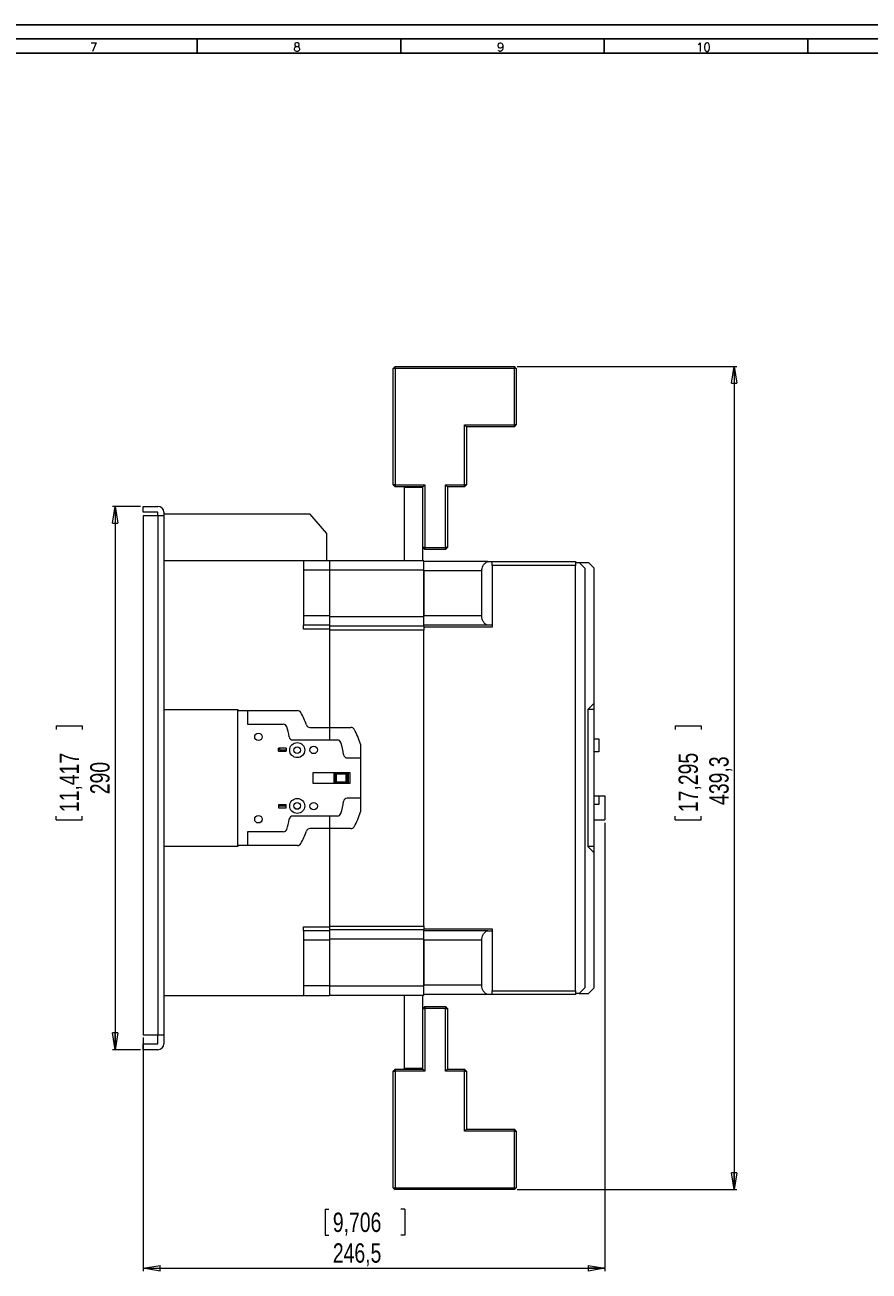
# Model space of a CAD drawing. Header units: millimetres. Extents: x 0 to 1189, y 0 to 841.
# Tile 9 of 10: x 471 to 771, y 398 to 841. Entities that reach past the tile are written whole.
import ezdxf

# ---------------------------------------------------------------- set-up
doc = ezdxf.new("R2010")
doc.units = ezdxf.units.MM
doc.layers.add('FORMATO', color=7, linetype='Continuous')
doc.styles.add('SLDTEXTSTYLE0', font='ROMANS')
doc.styles.add('SLDTEXTSTYLE3', font='TXT', dxfattribs={"width": 0.75})
doc.dimstyles.new('SLDDIMSTYLE2', dxfattribs={"dimtxt": 6.879167, "dimasz": 6, "dimexe": 0, "dimexo": 0.0625, "dimgap": 1.719792, "dimtad": 2, "dimdec": 1, "dimlfac": 1.5, "dimrnd": 1e-09, "dimzin": 12, "dimdsep": 46, "dimtxsty": 'SLDTEXTSTYLE3', "dimblk1": 'CLOSED', "dimblk2": 'CLOSED', "dimsah": 1, "dimcen": 0.09, "dimadec": 0, "dimazin": 0, "dimtfac": 1, "dimtdec": 1, "dimtofl": 0, "dimtmove": 0, "dimatfit": 3, "dimldrblk": 'CLOSED', "dimfxl": 0, "dimtolj": 1, "dimtzin": 12, "dimarcsym": 0})

# ---------------------------------------------------------------- blocks, each defined once
blk = doc.blocks.new('_CLOSED')
at = {"color": 0, "linetype": 'ByBlock', "lineweight": -2}
for p, q in [((-1, 0.166667), (0, 0)), ((-1, 0.166667), (-1, -0.166667)), ((0, 0), (-1, -0.166667)), ((0, 0), (-1, 0))]:
    blk.add_line(p, q, dxfattribs=at)
blk = doc.blocks.new('*D11')
at = {"color": 7, "linetype": 'Continuous', "lineweight": 0}
for p, q in [((511.79, 669.71), (501.79, 669.71)), ((502.79, 669.71), (502.79, 476.38)), ((481.76, 591.64), (491.04, 591.64)), ((481.76, 591.64), (481.76, 590.25)), ((491.04, 591.64), (491.04, 590.25)), ((481.76, 558.13), (481.76, 559.52)), ((491.04, 558.13), (491.04, 559.52)), ((481.76, 558.13), (491.04, 558.13)), ((511.79, 476.38), (501.79, 476.38))]:
    blk.add_line(p, q, dxfattribs=at)
at = {"color": 7, "linetype": 'Continuous', "lineweight": 0, "xscale": 6, "yscale": 6}
for p, rotation in [((502.79, 669.71, 0.07), 90.0000000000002), ((502.79, 476.38, 0.07), 270.0000000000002)]:
    blk.add_blockref('_CLOSED', p, dxfattribs=dict(at, rotation=rotation))
at = {"color": 7, "linetype": 'Continuous', "lineweight": 0, "char_height": 6.879, "attachment_point": 1, "rotation": 90, "style": 'SLDTEXTSTYLE3'}
for s, insert in [('11,417', (482.99, 560.91)), ('290', (493.92, 567.27))]:
    blk.add_mtext(s, dxfattribs=dict(at, insert=insert))
blk = doc.blocks.new('*D12')
at = {"color": 7, "linetype": 'Continuous', "lineweight": 0}
for p, q in [((677.13, 557.15), (677.13, 397.61)), ((512.79, 480.71), (512.79, 397.61)), ((577.5, 419.64), (577.5, 410.35)), ((577.5, 419.64), (578.89, 419.64)), ((605.93, 419.64), (604.53, 419.64)), ((605.93, 419.64), (605.93, 410.35)), ((577.5, 410.35), (578.89, 410.35)), ((605.93, 410.35), (604.53, 410.35)), ((512.79, 398.61), (677.13, 398.61))]:
    blk.add_line(p, q, dxfattribs=at)
at = {"color": 7, "linetype": 'Continuous', "lineweight": 0, "xscale": 6, "yscale": 6, "rotation": 180.0000000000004}
blk.add_blockref('_CLOSED', (512.79, 398.61, 0.07), dxfattribs=at)
at = {"color": 7, "linetype": 'Continuous', "lineweight": 0, "xscale": 6, "yscale": 6}
blk.add_blockref('_CLOSED', (677.13, 398.61, 0.07), dxfattribs=at)
at = {"color": 7, "linetype": 'Continuous', "lineweight": 0, "char_height": 6.879, "attachment_point": 1, "style": 'SLDTEXTSTYLE3'}
for s, insert in [('9,706', (580.28, 418.4)), ('246,5', (580.28, 407.48))]:
    blk.add_mtext(s, dxfattribs=dict(at, insert=insert))
blk = doc.blocks.new('*D13')
at = {"color": 7, "linetype": 'Continuous', "lineweight": 0}
for p, q in [((645.89, 719.48), (724.13, 719.48)), ((723.13, 719.48), (723.13, 426.61)), ((702.1, 591.64), (711.39, 591.64)), ((702.1, 591.64), (702.1, 590.25)), ((711.39, 591.64), (711.39, 590.25)), ((702.1, 558.13), (702.1, 559.52)), ((711.39, 558.13), (711.39, 559.52)), ((702.1, 558.13), (711.39, 558.13)), ((645.89, 426.61), (724.13, 426.61))]:
    blk.add_line(p, q, dxfattribs=at)
at = {"color": 7, "linetype": 'Continuous', "lineweight": 0, "xscale": 6, "yscale": 6}
for p, rotation in [((723.13, 719.48, 0.07), 90.00000000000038), ((723.13, 426.61, 0.07), 270.0000000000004)]:
    blk.add_blockref('_CLOSED', p, dxfattribs=dict(at, rotation=rotation))
at = {"color": 7, "linetype": 'Continuous', "lineweight": 0, "char_height": 6.879, "attachment_point": 1, "rotation": 90, "style": 'SLDTEXTSTYLE3'}
for s, insert in [('17,295', (703.34, 560.91)), ('439,3', (714.27, 563.46))]:
    blk.add_mtext(s, dxfattribs=dict(at, insert=insert))

msp = doc.modelspace()

# ---------------------------------------------------------------- linework, layer by layer
at = {"color": 7, "linetype": 'Continuous', "lineweight": 15}
for p, q in [((602.42, 719.476), (601.753, 718.809)), ((601.753, 677.343), (601.753, 718.809)), ((602.42, 718.809), (601.753, 718.809)), ((602.42, 718.809), (602.42, 719.476)), ((602.42, 719.476), (644.887, 719.476)), ((602.42, 718.809), (602.42, 677.343)), ((644.887, 718.809), (602.42, 718.809)), ((644.887, 719.476), (644.887, 718.809)), ((645.553, 718.809), (644.887, 719.476)), ((644.887, 698.676), (644.887, 718.809)), ((645.553, 718.809), (644.887, 718.809)), ((645.553, 718.809), (645.553, 698.676)), ((627.153, 698.676), (644.887, 698.676)), ((627.153, 677.343), (627.153, 698.676)), ((627.82, 698.009), (627.153, 698.676)), ((644.887, 698.009), (627.82, 698.009)), ((627.82, 698.009), (627.82, 677.343)), ((644.887, 698.009), (644.887, 698.676)), ((645.553, 698.676), (644.887, 698.676)), ((644.887, 698.009), (645.553, 698.676)), ((602.42, 677.343), (601.753, 677.343)), ((601.753, 677.343), (602.42, 676.676)), ((602.42, 677.343), (612.987, 677.343)), ((602.42, 677.343), (602.42, 676.676)), ((612.32, 676.676), (602.42, 676.676)), ((612.32, 676.376), (605.653, 676.376)), ((605.653, 676.376), (605.653, 650.376)), ((612.987, 677.343), (612.32, 676.676)), ((612.32, 655.043), (612.32, 676.676)), ((612.987, 677.343), (612.987, 655.043)), ((620.42, 655.043), (620.42, 677.343)), ((620.42, 677.343), (627.153, 677.343)), ((621.087, 676.676), (620.42, 677.343)), ((621.087, 676.676), (621.087, 655.043)), ((627.153, 676.676), (621.087, 676.676)), ((627.82, 677.343), (627.153, 677.343)), ((627.153, 676.676), (627.153, 677.343)), ((627.153, 676.676), (627.82, 677.343)), ((512.787, 669.709), (517.987, 669.709)), ((512.787, 667.576), (512.787, 669.709)), ((517.987, 667.576), (512.787, 667.576)), ((517.987, 666.376), (512.787, 666.376)), ((512.787, 666.376), (512.787, 481.709)), ((517.987, 666.376), (517.987, 667.576)), ((517.987, 666.376), (517.987, 481.709)), ((520.12, 666.376), (517.987, 666.376)), ((520.12, 667.576), (520.12, 666.376)), ((520.12, 667.043), (572.12, 667.043)), ((520.12, 666.376), (520.12, 481.709)), ((578.12, 660.043), (572.12, 667.043)), ((578.12, 650.376), (578.12, 660.043)), ((612.987, 655.043), (612.32, 655.043)), ((612.32, 655.043), (612.987, 654.376)), ((612.32, 650.376), (612.32, 655.043)), ((612.987, 655.043), (620.42, 655.043)), ((612.987, 655.043), (612.987, 654.376)), ((620.42, 654.376), (612.987, 654.376)), ((621.087, 655.043), (620.42, 655.043)), ((620.42, 655.043), (620.42, 654.376)), ((621.087, 655.043), (620.42, 654.376)), ((569.787, 650.376), (520.12, 650.376)), ((579.12, 650.376), (569.787, 650.376)), ((569.787, 650.376), (569.787, 647.043)), ((579.12, 650.376), (579.12, 647.043)), ((612.653, 650.376), (579.12, 650.376)), ((612.653, 647.043), (612.653, 650.376)), ((635.462, 650.051), (612.653, 650.051)), ((635.462, 650.051), (636.987, 650.051)), ((636.987, 648.717), (636.987, 650.051)), ((636.987, 650.051), (666.653, 650.051)), ((636.987, 648.717), (636.987, 626.717)), ((666.653, 648.717), (636.987, 648.717)), ((666.653, 650.051), (666.653, 648.717)), ((666.653, 649.709), (667.987, 649.709)), ((666.653, 497.368), (666.653, 648.717)), ((667.987, 649.709), (669.987, 647.709)), ((667.987, 649.709), (671.32, 649.709)), ((669.987, 647.709), (669.987, 498.376)), ((673.32, 647.709), (671.32, 649.709)), ((673.32, 599.709), (673.32, 647.709)), ((579.12, 647.043), (569.787, 647.043)), ((569.787, 647.043), (569.787, 630.709)), ((612.653, 647.043), (579.12, 647.043)), ((579.12, 647.043), (579.12, 630.376)), ((612.653, 630.376), (612.653, 647.043)), ((612.653, 646.717), (612.653, 630.717)), ((633.277, 646.717), (612.653, 646.717)), ((633.277, 630.717), (633.277, 646.717)), ((579.12, 630.709), (569.787, 630.709)), ((569.787, 630.709), (569.787, 627.376)), ((612.653, 630.376), (579.12, 630.376)), ((579.12, 630.376), (579.12, 627.043)), ((633.277, 630.717), (612.653, 630.717)), ((612.653, 627.043), (612.653, 630.376)), ((579.12, 627.376), (569.787, 627.376)), ((569.787, 626.043), (569.787, 627.376)), ((579.12, 626.043), (569.787, 626.043)), ((612.653, 627.043), (579.12, 627.043)), ((579.12, 627.043), (579.12, 625.709)), ((612.653, 625.709), (579.12, 625.709)), ((579.12, 625.709), (579.12, 586.576)), ((635.462, 627.384), (612.653, 627.384)), ((612.653, 627.043), (612.653, 625.709)), ((636.987, 626.717), (612.653, 626.717)), ((612.653, 520.376), (612.653, 625.709)), ((636.972, 627.384), (635.462, 627.384)), ((673.32, 599.709), (670.987, 597.376)), ((673.32, 597.376), (673.32, 599.709)), ((520.12, 597.376), (546.453, 597.376)), ((546.453, 597.376), (546.453, 597.043)), ((546.453, 549.043), (546.453, 597.043)), ((546.453, 597.043), (549.92, 597.043)), ((549.92, 597.043), (549.92, 592.176)), ((549.92, 597.043), (567.711, 597.043)), ((670.987, 597.376), (670.987, 548.709)), ((673.32, 597.376), (670.987, 597.376)), ((673.32, 548.709), (673.32, 597.376)), ((549.92, 592.176), (562.617, 592.176)), ((572.117, 591.043), (586.711, 591.043)), ((566.065, 586.576), (581.879, 586.576)), ((673.32, 587.043), (674.987, 587.043)), ((674.987, 587.043), (674.987, 582.376)), ((560.987, 582.576), (560.987, 583.709)), ((563.72, 583.709), (560.987, 583.709)), ((560.987, 583.643), (561.387, 583.643)), ((560.987, 582.576), (563.72, 582.576)), ((561.387, 582.976), (561.387, 583.643)), ((563.72, 582.976), (561.387, 582.976)), ((563.72, 583.709), (563.72, 582.576)), ((590.12, 585.043), (590.12, 580.176)), ((674.987, 582.376), (673.32, 582.376)), ((585.394, 580.176), (590.12, 580.176)), ((590.12, 580.176), (590.12, 565.909)), ((586.453, 574.843), (573.12, 574.843)), ((573.12, 574.843), (573.12, 571.243)), ((580.787, 571.243), (580.787, 574.843)), ((580.987, 574.843), (581.218, 574.612)), ((581.12, 571.709), (581.12, 574.376)), ((581.12, 574.376), (581.453, 574.376)), ((581.453, 574.709), (585.053, 574.709)), ((581.453, 574.376), (581.453, 574.709)), ((581.453, 574.376), (581.453, 571.709)), ((585.053, 574.376), (581.453, 574.376)), ((585.053, 574.709), (585.053, 574.376)), ((585.053, 574.376), (585.289, 574.376)), ((585.053, 571.709), (585.053, 574.376)), ((585.289, 574.612), (585.52, 574.843)), ((585.289, 574.376), (585.387, 574.376)), ((585.387, 574.376), (585.387, 571.709)), ((585.72, 574.843), (585.72, 571.243)), ((586.453, 571.243), (586.453, 574.843)), ((573.12, 571.243), (586.453, 571.243)), ((580.987, 571.243), (581.218, 571.474)), ((581.453, 571.709), (581.12, 571.709)), ((581.453, 571.474), (581.453, 571.709)), ((581.453, 571.709), (585.053, 571.709)), ((581.453, 571.376), (581.453, 571.474)), ((585.053, 571.376), (581.453, 571.376)), ((585.053, 571.709), (585.053, 571.376)), ((585.387, 571.709), (585.053, 571.709)), ((585.52, 571.243), (585.289, 571.474)), ((563.72, 563.509), (560.987, 563.509)), ((560.987, 563.509), (560.987, 562.376)), ((560.987, 563.109), (563.72, 563.109)), ((563.72, 562.376), (563.72, 563.509)), ((590.12, 565.909), (585.394, 565.909)), ((590.12, 565.909), (590.12, 561.043)), ((673.32, 566.709), (675.134, 566.709)), ((673.32, 563.709), (675.134, 563.709)), ((675.134, 563.709), (675.134, 566.709)), ((675.134, 566.709), (677.134, 566.709)), ((677.134, 566.709), (677.134, 558.153)), ((560.987, 562.376), (563.72, 562.376)), ((581.879, 559.509), (566.065, 559.509)), ((579.12, 559.509), (579.12, 520.376)), ((586.711, 555.043), (572.117, 555.043)), ((673.32, 558.153), (677.134, 558.153)), ((562.617, 553.909), (549.92, 553.909)), ((549.92, 553.909), (549.92, 549.043)), ((546.453, 548.709), (520.12, 548.709)), ((549.92, 549.043), (546.453, 549.043)), ((546.453, 549.043), (546.453, 548.709)), ((567.711, 549.043), (549.92, 549.043)), ((670.987, 548.709), (673.32, 546.376)), ((673.32, 548.709), (670.987, 548.709)), ((673.32, 546.376), (673.32, 548.709)), ((673.32, 498.376), (673.32, 546.376)), ((569.787, 520.043), (579.12, 520.043)), ((569.787, 518.709), (569.787, 520.043)), ((579.12, 520.376), (612.653, 520.376)), ((579.12, 520.376), (579.12, 519.043)), ((612.653, 519.043), (579.12, 519.043)), ((579.12, 519.043), (579.12, 515.709)), ((612.653, 520.376), (612.653, 519.043)), ((612.653, 519.368), (636.987, 519.368)), ((612.653, 515.709), (612.653, 519.043)), ((636.987, 519.368), (636.987, 497.368)), ((569.787, 518.709), (569.787, 515.376)), ((579.12, 518.709), (569.787, 518.709)), ((579.12, 515.376), (569.787, 515.376)), ((569.787, 515.376), (569.787, 499.043)), ((612.653, 515.709), (579.12, 515.709)), ((579.12, 515.709), (579.12, 499.043)), ((635.462, 518.701), (612.653, 518.701)), ((612.653, 499.043), (612.653, 515.709)), ((633.277, 515.368), (612.653, 515.368)), ((612.653, 515.368), (612.653, 499.368)), ((633.277, 499.368), (633.277, 515.368)), ((635.462, 518.701), (636.972, 518.701)), ((579.12, 499.043), (569.787, 499.043)), ((569.787, 499.043), (569.787, 495.709)), ((579.12, 499.043), (612.653, 499.043)), ((579.12, 499.043), (579.12, 495.709)), ((633.277, 499.368), (612.653, 499.368)), ((612.653, 495.709), (612.653, 499.043)), ((636.987, 496.035), (636.987, 497.368)), ((636.987, 497.368), (666.653, 497.368)), ((666.653, 497.368), (666.653, 496.035)), ((669.987, 498.376), (667.987, 496.376)), ((673.32, 498.376), (671.32, 496.376)), ((520.12, 495.709), (569.787, 495.709)), ((569.787, 495.709), (579.12, 495.709)), ((612.653, 495.709), (579.12, 495.709)), ((605.653, 495.709), (605.653, 469.709)), ((612.32, 469.709), (612.32, 495.709)), ((635.462, 496.035), (612.653, 496.035)), ((636.987, 496.035), (635.462, 496.035)), ((666.653, 496.035), (636.987, 496.035)), ((667.987, 496.376), (666.653, 496.376)), ((667.987, 496.376), (671.32, 496.376)), ((612.987, 491.709), (612.32, 491.043)), ((612.32, 491.043), (612.987, 491.043)), ((612.987, 491.709), (612.987, 491.043)), ((612.987, 491.709), (620.42, 491.709)), ((612.987, 491.043), (612.987, 468.743)), ((620.42, 491.043), (612.987, 491.043)), ((620.42, 491.709), (620.42, 491.043)), ((620.42, 491.709), (621.087, 491.043)), ((620.42, 468.743), (620.42, 491.043)), ((620.42, 491.043), (621.087, 491.043)), ((621.087, 491.043), (621.087, 469.409)), ((512.787, 481.709), (517.987, 481.709)), ((517.987, 481.709), (520.12, 481.709)), ((517.987, 478.509), (517.987, 481.709)), ((520.12, 481.709), (520.12, 478.509)), ((512.787, 476.376), (512.787, 478.509)), ((512.787, 478.509), (517.987, 478.509)), ((517.987, 476.376), (512.787, 476.376)), ((602.42, 469.409), (601.753, 468.743)), ((601.753, 468.743), (602.42, 468.743)), ((601.753, 427.276), (601.753, 468.743)), ((602.42, 469.409), (602.42, 468.743)), ((602.42, 469.409), (612.32, 469.409)), ((602.42, 468.743), (602.42, 427.276)), ((612.987, 468.743), (602.42, 468.743)), ((612.32, 469.709), (605.653, 469.709)), ((612.32, 469.409), (612.32, 469.709)), ((612.32, 469.409), (612.987, 468.743)), ((620.42, 468.743), (621.087, 469.409)), ((627.153, 468.743), (620.42, 468.743)), ((621.087, 469.409), (627.153, 469.409)), ((627.153, 468.743), (627.153, 469.409)), ((627.82, 468.743), (627.153, 469.409)), ((627.153, 447.409), (627.153, 468.743)), ((627.153, 468.743), (627.82, 468.743)), ((627.82, 468.743), (627.82, 448.076)), ((627.153, 447.409), (627.82, 448.076)), ((627.82, 448.076), (644.887, 448.076)), ((644.887, 447.409), (644.887, 448.076)), ((645.553, 447.409), (644.887, 448.076)), ((644.887, 447.409), (627.153, 447.409)), ((644.887, 427.276), (644.887, 447.409)), ((644.887, 447.409), (645.553, 447.409)), ((645.553, 447.409), (645.553, 427.276)), ((601.753, 427.276), (602.42, 427.276)), ((601.753, 427.276), (602.42, 426.609)), ((602.42, 427.276), (644.887, 427.276)), ((602.42, 426.609), (602.42, 427.276)), ((644.887, 426.609), (602.42, 426.609)), ((644.887, 426.609), (644.887, 427.276)), ((644.887, 427.276), (645.553, 427.276)), ((644.887, 426.609), (645.553, 427.276))]:
    msp.add_line(p, q, dxfattribs=at)
for centre, radius in [((553.787, 587.709), 1.333), ((567.587, 582.976), 2.667), ((567.587, 582.976), 1.187), ((567.587, 582.976), 1.167), ((573.453, 583.043), 1.333), ((567.587, 563.109), 2.667), ((567.587, 563.109), 1.187), ((567.587, 563.109), 1.167), ((573.453, 563.043), 1.333), ((553.787, 558.376), 1.333)]:
    msp.add_circle(centre, radius, dxfattribs=at)
for centre, radius, start, end in [((517.987, 667.576), 2.133, 0, 90), ((567.711, 595.709), 1.333, 30.75628, 90), ((550.524, 585.482), 21.333, 17.70795, 30.75628), ((562.617, 590.843), 1.333, 20.09825, 90), ((548.217, 585.574), 16.667, 7.45571, 20.09825), ((572.117, 592.376), 1.333, 197.70795, 270), ((586.711, 589.709), 1.333, 30.75628, 90), ((569.524, 579.482), 21.333, 15.11016, 30.75628), ((566.065, 587.909), 1.333, 187.45571, 270), ((581.879, 585.243), 1.333, 19.82346, 90), ((567.454, 580.043), 16.667, 4.67337, 19.82346), ((585.394, 581.509), 1.333, 184.67337, 270), ((581.453, 574.376), 0.333, 135, 180), ((581.453, 574.376), 0.333, 90, 135), ((585.053, 574.376), 0.333, 45, 90), ((585.053, 574.376), 0.333, 0, 45), ((581.453, 571.709), 0.333, 180, 225), ((581.453, 571.709), 0.333, 225, 270), ((585.053, 571.709), 0.333, 270, 315), ((585.053, 571.709), 0.333, 315, 0), ((567.454, 566.043), 16.667, 340.17654, 355.32663), ((585.394, 564.576), 1.333, 90, 175.32663), ((566.065, 558.176), 1.333, 90, 172.54429), ((581.879, 560.843), 1.333, 270, 340.17654), ((569.524, 566.604), 21.333, 329.24372, 344.88984), ((562.617, 555.243), 1.333, 270, 339.90175), ((548.217, 560.512), 16.667, 339.90175, 352.54429), ((572.117, 553.709), 1.333, 90, 162.29205), ((586.711, 556.376), 1.333, 270, 329.24372), ((550.524, 560.604), 21.333, 329.24372, 342.29205), ((567.711, 550.376), 1.333, 270, 329.24372), ((517.987, 478.509), 2.133, 270, 0)]:
    msp.add_arc(centre, radius, start, end, dxfattribs=at)
for points, knots in [([(633.277, 646.717), (633.301, 647.034), (633.347, 647.665), (633.709, 648.592), (634.244, 649.381), (634.888, 649.941), (635.274, 650.015), (635.462, 650.051)], [0, 0, 0, 0, 0.1655453, 0.3303012, 0.5560315, 0.7848846, 1, 1, 1, 1]), ([(635.462, 627.384), (635.244, 627.432), (634.808, 627.526), (634.124, 628.191), (633.604, 629.055), (633.319, 629.935), (633.29, 630.488), (633.277, 630.717)], [0, 0, 0, 0, 0.2483192, 0.4962297, 0.7102478, 0.879585, 1, 1, 1, 1]), ([(636.972, 627.384), (636.975, 627.377), (636.981, 627.362), (636.985, 627.247), (636.987, 627.078), (636.987, 626.891), (636.987, 626.767), (636.987, 626.717)], [0, 0, 0, 0, 0.2146377, 0.429279, 0.6438118, 0.8584005, 1, 1, 1, 1]), ([(636.987, 519.368), (636.987, 519.293), (636.987, 519.143), (636.986, 518.943), (636.984, 518.793), (636.979, 518.713), (636.974, 518.705), (636.972, 518.701)], [0, 0, 0, 0, 0.2146491, 0.4293013, 0.6439309, 0.8584936, 1, 1, 1, 1]), ([(633.277, 515.368), (633.301, 515.684), (633.347, 516.316), (633.709, 517.242), (634.244, 518.032), (634.888, 518.592), (635.274, 518.666), (635.462, 518.701)], [0, 0, 0, 0, 0.1655462, 0.3303024, 0.5560318, 0.7848843, 1, 1, 1, 1]), ([(635.462, 496.035), (635.244, 496.082), (634.808, 496.177), (634.124, 496.842), (633.604, 497.705), (633.319, 498.586), (633.29, 499.138), (633.277, 499.368)], [0, 0, 0, 0, 0.2483189, 0.496229, 0.7102472, 0.8795838, 1, 1, 1, 1])]:
    msp.add_open_spline(points, degree=3, knots=knots, dxfattribs=at)
at = {"layer": 'FORMATO'}
for p, q in [((1189, 841), (0, 841)), ((1184, 836), (25, 836)), ((532.01, 836), (532.01, 831)), ((604.44, 836), (604.44, 831)), ((676.87, 836), (676.87, 831)), ((749.3, 836), (749.3, 831)), ((25, 831), (1184, 831))]:
    msp.add_line(p, q, dxfattribs=at)

# ---------------------------------------------------------------- texts
at = {"layer": 'FORMATO', "char_height": 3, "attachment_point": 1, "style": 'SLDTEXTSTYLE0'}
for s, insert in [('7', (493.829, 834.6)), ('8', (566.259, 834.6)), ('9', (638.689, 834.6)), ('10', (709.646, 834.6))]:
    msp.add_mtext(s, dxfattribs=dict(at, insert=insert))

# ---------------------------------------------------------------- dimensions: what is measured, and where the dimension line sits
at = {"color": 7, "linetype": 'Continuous', "lineweight": 0}
for base, p1, p2, picture, middle in [((723.134, 426.609), (644.887, 719.476), (644.887, 426.609), '*D13', (723.134, 574.884)), ((502.787, 476.376), (512.787, 669.709), (512.787, 476.376), '*D11', (502.787, 574.884))]:
    dim = msp.add_linear_dim(base=base, p1=p1, p2=p2, angle=90, dimstyle='SLDDIMSTYLE2', dxfattribs=at)
    dim.commit()
    dim.dimension.update_dxf_attribs({"geometry": picture, "text_midpoint": middle, "dimtype": 160})
dim = msp.add_linear_dim(base=(677.134, 398.609), p1=(512.787, 481.709), p2=(677.134, 558.153), dimstyle='SLDDIMSTYLE2', dxfattribs=at)
dim.commit()
dim.dimension.update_dxf_attribs({"geometry": '*D12', "text_midpoint": (591.711, 398.609), "dimtype": 160})

doc.saveas('drawing.dxf')
